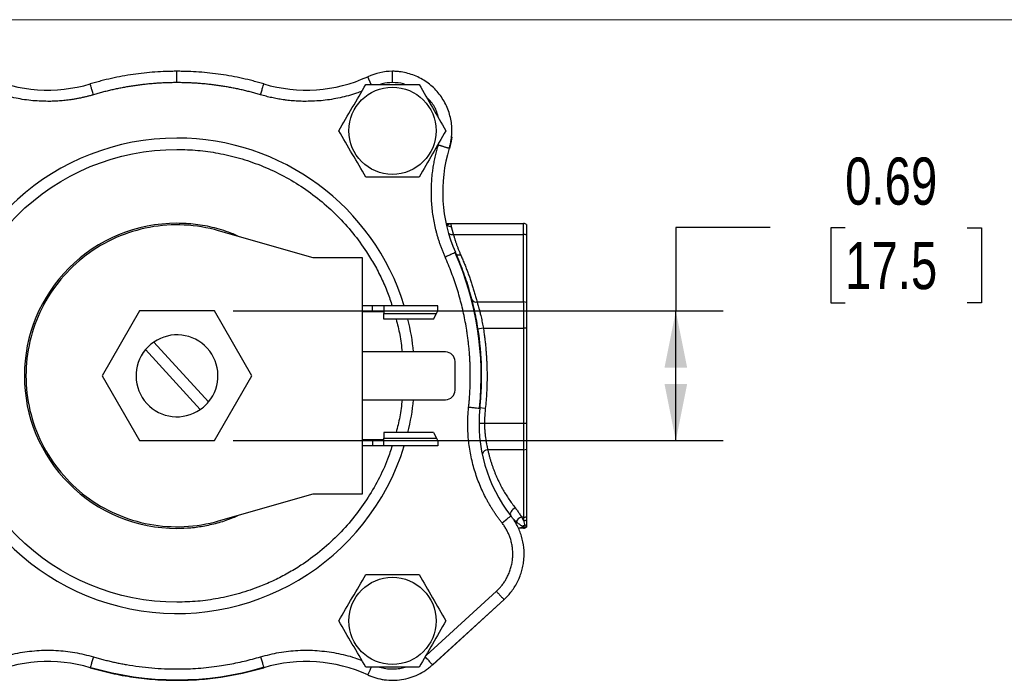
# Model space of a CAD drawing. Header units: inches. Extents: x 0 to 22, y 0 to 17.
# Tile 6 of 15: x 3.9 to 9.1, y 13.5 to 17. Entities that reach past the tile are written whole.
import ezdxf

# ---------------------------------------------------------------- set-up
doc = ezdxf.new("R2010")
doc.units = ezdxf.units.IN
doc.header["$LTSCALE"] = 2
doc.header["$MEASUREMENT"] = 0
doc.linetypes.add('SLD-Solid', pattern=[0])
doc.layers.add('DIMENSIONS', color=140, linetype='SLD-Solid', lineweight=25)
doc.layers.add('SLD-DEFPOINTS', color=7, linetype='Continuous')
doc.styles.add('SLDTEXTSTYLE0', font='TXT', dxfattribs={"width": 0.75})
doc.dimstyles.new('SLDDIMSTYLE3', dxfattribs={"dimtxt": 0.25, "dimasz": 0.3, "dimexe": 0, "dimexo": 0.0625, "dimgap": 0.0625, "dimtad": 0, "dimtih": 1, "dimtoh": 1, "dimrnd": 1e-09, "dimdsep": 46, "dimtxsty": 'SLDTEXTSTYLE0', "dimsah": 1, "dimcen": 0.09, "dimadec": 0, "dimazin": 2, "dimtfac": 1, "dimtofl": 0, "dimtmove": 0, "dimatfit": 3, "dimfxl": 0, "dimfrac": 2, "dimtolj": 1, "dimtzin": 12, "dimarcsym": 0})

# ---------------------------------------------------------------- blocks, each defined once
blk = doc.blocks.new('Block2')
at = {"color": 7, "linetype": 'SLD-Solid', "lineweight": 18}
blk.add_line((22.0002, 17.0002), (0.0002, 17.0002), dxfattribs=at)
blk = doc.blocks.new('_D_7')
at = {"layer": 'DIMENSIONS'}
for p, q in [((7.8985, 15.8984), (7.3985, 15.8984)), ((7.3985, 15.8984), (7.3985, 15.4563)), ((8.2954, 15.8964), (8.2193, 15.8964)), ((8.2193, 15.8964), (8.2193, 15.4996)), ((8.942, 15.8964), (9.0181, 15.8964)), ((9.0181, 15.8964), (9.0181, 15.4996)), ((8.2193, 15.4996), (8.2954, 15.4996)), ((9.0181, 15.4996), (8.942, 15.4996)), ((5.0543, 15.4563), (7.6485, 15.4563)), ((7.3985, 14.7688), (7.3985, 15.4563)), ((5.0543, 14.7688), (7.6485, 14.7688))]:
    blk.add_line(p, q, dxfattribs=at)
for points in [[(7.3985, 15.4563), (7.3385, 15.1563), (7.4585, 15.1563)], [(7.3985, 14.7688), (7.4585, 15.0688), (7.3385, 15.0688)]]:
    blk.add_solid(points, dxfattribs=at)
at = {"layer": 'DIMENSIONS', "char_height": 0.25, "attachment_point": 1, "style": 'SLDTEXTSTYLE0'}
for s, insert in [('0.69', (8.2954, 16.2695)), ('17.5', (8.2954, 15.8218))]:
    blk.add_mtext(s, dxfattribs=dict(at, insert=insert))

msp = doc.modelspace()

# ---------------------------------------------------------------- linework, layer by layer
for p, q in [((5.7852, 16.6573), (5.7665, 16.6981)), ((6.141, 16.3364), (6.1427, 16.3455)), ((6.2053, 15.9195), (6.5918, 15.9195)), ((6.5918, 15.8618), (6.5918, 15.9195)), ((6.6078, 15.9151), (6.6078, 15.8587)), ((5.4778, 15.7375), (4.9766, 15.8815)), ((6.2202, 15.8618), (6.5918, 15.8618)), ((6.5918, 15.5045), (6.5918, 15.8618)), ((6.6078, 15.8587), (6.6078, 15.5014)), ((5.7378, 15.7375), (5.4778, 15.7375)), ((5.7378, 14.4875), (5.7378, 15.7375)), ((6.3453, 15.5045), (6.5918, 15.5045)), ((6.5918, 15.5045), (6.5918, 15.3652)), ((6.6078, 15.5014), (6.6078, 15.3652)), ((4.5574, 15.4563), (4.3589, 15.1125)), ((4.9543, 15.4563), (4.5574, 15.4563)), ((5.1527, 15.1125), (4.9543, 15.4563)), ((5.7918, 15.4835), (5.7378, 15.4835)), ((5.7918, 15.4515), (5.7378, 15.4515)), ((5.7918, 15.4515), (5.7918, 15.4835)), ((5.8518, 15.4835), (5.7918, 15.4835)), ((5.8518, 15.4515), (5.7918, 15.4515)), ((5.8518, 15.4835), (5.8518, 15.4426)), ((6.1378, 15.4835), (5.8518, 15.4835)), ((5.8518, 15.4426), (6.1302, 15.4426)), ((5.8518, 15.4125), (5.8518, 15.4426)), ((6.115, 15.4125), (6.1302, 15.4426)), ((6.1302, 15.4426), (6.1378, 15.4575)), ((6.1378, 15.4575), (6.1378, 15.4835)), ((6.115, 15.4125), (5.8518, 15.4125)), ((6.3788, 15.3652), (6.3481, 15.3604)), ((6.3788, 15.3652), (6.5918, 15.3652)), ((6.5918, 15.3652), (6.5918, 14.8599)), ((6.6078, 15.3652), (6.5918, 15.3652)), ((6.6078, 15.3652), (6.6078, 14.8599)), ((4.6333, 15.2917), (4.9227, 14.9738)), ((4.8783, 14.9334), (4.589, 15.2513)), ((6.1788, 15.239), (5.7378, 15.239)), ((6.2288, 15.036), (6.2288, 15.189)), ((4.3589, 15.1125), (4.5574, 14.7688)), ((4.9543, 14.7688), (5.1527, 15.1125)), ((5.7378, 14.986), (6.1788, 14.986)), ((6.3892, 14.9393), (6.3583, 14.9426)), ((6.3849, 14.8599), (6.3562, 14.8599)), ((6.5918, 14.8599), (6.3849, 14.8599)), ((6.5918, 14.8599), (6.5918, 14.7206)), ((6.6078, 14.8599), (6.5918, 14.8599)), ((6.6078, 14.8599), (6.6078, 14.7237)), ((4.5574, 14.7688), (4.9543, 14.7688)), ((5.7918, 14.7735), (5.7378, 14.7735)), ((5.7918, 14.7735), (5.7918, 14.7415)), ((5.8518, 14.7735), (5.7918, 14.7735)), ((5.8518, 14.8125), (5.8518, 14.7825)), ((6.115, 14.8125), (5.8518, 14.8125)), ((5.8518, 14.7825), (6.1302, 14.7825)), ((5.8518, 14.7415), (5.8518, 14.7825)), ((6.115, 14.8125), (6.1302, 14.7825)), ((6.1302, 14.7825), (6.1378, 14.7675)), ((6.1378, 14.7675), (6.1378, 14.7415)), ((5.7918, 14.7415), (5.7378, 14.7415)), ((5.8518, 14.7415), (5.7918, 14.7415)), ((6.1378, 14.7415), (5.8518, 14.7415)), ((6.5918, 14.7206), (6.4023, 14.7206)), ((6.5918, 14.7206), (6.5918, 14.3632)), ((6.6078, 14.7237), (6.6078, 14.3664)), ((4.9766, 14.3436), (5.4778, 14.4875)), ((5.4778, 14.4875), (5.7378, 14.4875)), ((6.5918, 14.3632), (6.581, 14.3632)), ((6.5918, 14.3632), (6.5918, 14.3449)), ((6.6078, 14.3664), (6.6078, 14.3485)), ((6.0752, 13.6307), (6.4478, 13.9704)), ((6.1096, 13.5808), (6.4882, 13.9261)), ((6.4885, 13.9264), (6.1109, 13.5811))]:
    msp.add_line(p, q)
at = {"flags": 128}
for points in [[(6.2117, 16.3793), (6.2085, 16.3564), (6.1989, 16.3173)], [(6.5485, 14.412), (6.5417, 14.4086), (6.5353, 14.404), (6.5298, 14.3986), (6.5255, 14.3926), (6.5227, 14.3864), (6.5215, 14.3805), (6.522, 14.3752), (6.5242, 14.3708)], [(6.553, 14.3389), (6.5528, 14.3326), (6.5522, 14.329)]]:
    msp.add_lwpolyline(points, dxfattribs=at)
for centre in [(5.8973, 16.4115), (5.8973, 13.8135)]:
    msp.add_circle(centre, 0.2312)
for centre, radius, start, end in [((4.0719, 17.4141), 0.787, 245.4682, 286.5506), ((5.4398, 17.4141), 0.787, 253.4494, 294.5318), ((5.8973, 16.4115), 0.315, 90, 114.5318), ((4.7558, 15.1125), 1.26, 90, 342.8758), ((4.7558, 15.1125), 1.26, 17.1242, 90), ((6.9503, 16.0867), 0.787, 162.8532, 203.9356), ((6.1674, 15.8906), 0.0292, 44.0913, 59.8087), ((6.2074, 15.9361), 0.0316, 233.0577, 272.0968), ((6.5918, 15.8885), 0.031, 58.927, 90), ((6.2142, 15.8915), 0.0303, 228.1912, 281.3135), ((6.5921, 15.8208), 0.0411, 67.4321, 90.3248), ((4.7558, 15.1125), 1.6115, 353.947, 23.8327), ((6.25, 15.7769), 0.024, 213.2414, 290.0997), ((6.3386, 15.5292), 0.0256, 204.4878, 285.1374), ((6.5921, 15.4634), 0.0411, 67.4321, 90.3248), ((4.7558, 15.1125), 1.26, 5.762, 13.7741), ((4.7558, 15.1125), 0.217, 124.3651, 140.2582), ((4.7558, 15.1125), 0.217, 320.2582, 124.3651), ((4.7558, 15.1125), 0.217, 140.2582, 304.3651), ((6.1788, 15.189), 0.05, 360, 90), ((6.1788, 15.036), 0.05, 270, 360), ((4.7558, 15.1125), 0.217, 304.3651, 320.2582), ((4.7558, 15.1125), 1.26, 346.2259, 354.238), ((7.1432, 14.8568), 0.787, 173.886, 218.2142), ((6.4037, 14.6867), 0.034, 92.3363, 158.3442), ((6.5921, 14.7617), 0.0411, 269.6752, 292.5679), ((6.5906, 14.3239), 0.0406, 103.788, 158.1804), ((6.5921, 14.4043), 0.0411, 269.6752, 292.5679), ((6.592, 14.3819), 0.037, 269.7404, 295.3404), ((6.5675, 14.3292), 0.0237, 271.1325, 320.6858), ((6.6055, 14.2868), 0.0338, 103.3456, 125.78), ((6.5918, 14.3365), 0.031, 270, 301.073), ((6.5918, 14.3275), 0.022, 270.1023, 292.4189), ((6.592, 14.352), 0.0328, 279.9828, 298.7168), ((4.0719, 12.811), 0.787, 73.4494, 114.5318), ((4.7558, 15.1125), 1.6115, 253.5329, 286.4974), ((5.4398, 12.811), 0.787, 65.4682, 106.5506), ((5.8983, 13.8135), 0.315, 245.2483, 270)]:
    msp.add_arc(centre, radius, start, end)
for points, knots in [([(4.7558, 16.7265), (4.7511, 16.7265), (4.7461, 16.7265), (4.7364, 16.7264), (4.7316, 16.7264), (4.717, 16.7261), (4.7073, 16.7258), (4.6781, 16.7248), (4.6587, 16.7237), (4.6006, 16.7195), (4.5619, 16.7153), (4.4849, 16.7041), (4.4467, 16.6971), (4.3898, 16.6846), (4.371, 16.6801), (4.3428, 16.6728), (4.3334, 16.6703), (4.3194, 16.6664), (4.3147, 16.6651), (4.3053, 16.6624), (4.3006, 16.661), (4.2961, 16.6597)], [0, 0, 0, 0, 0.03125, 0.03125, 0.0625, 0.0625, 0.125, 0.125, 0.25, 0.25, 0.5, 0.5, 0.75, 0.75, 0.875, 0.875, 0.9375, 0.9375, 0.96875, 0.96875, 1, 1, 1, 1]), ([(4.7558, 16.6665), (4.7558, 16.6736), (4.7558, 16.6812), (4.7558, 16.696), (4.7558, 16.7031), (4.7558, 16.7148), (4.7558, 16.7194), (4.7558, 16.7253), (4.7558, 16.7265), (4.7558, 16.7265)], [0, 0, 0, 0, 0.25, 0.25, 0.5, 0.5, 0.75, 0.75, 1, 1, 1, 1]), ([(5.2156, 16.6597), (5.211, 16.661), (5.2063, 16.6624), (5.197, 16.6651), (5.1923, 16.6664), (5.1782, 16.6703), (5.1689, 16.6728), (5.1406, 16.6801), (5.1217, 16.6846), (5.0648, 16.6972), (5.0265, 16.7042), (4.9495, 16.7153), (4.9109, 16.7195), (4.8528, 16.7237), (4.8334, 16.7248), (4.8043, 16.7258), (4.7946, 16.7261), (4.7801, 16.7264), (4.7752, 16.7264), (4.7655, 16.7265), (4.7606, 16.7265), (4.7558, 16.7265)], [0, 0, 0, 0, 0.03125, 0.03125, 0.0625, 0.0625, 0.125, 0.125, 0.25, 0.25, 0.5, 0.5, 0.75, 0.75, 0.875, 0.875, 0.9375, 0.9375, 0.96875, 0.96875, 1, 1, 1, 1]), ([(5.8971, 16.6665), (5.8972, 16.6744), (5.8972, 16.6823), (5.8972, 16.6968), (5.8972, 16.7034), (5.8972, 16.7145), (5.8973, 16.719), (5.8973, 16.725), (5.8973, 16.7265), (5.8973, 16.7265)], [0, 0, 0, 0, 0.25, 0.25, 0.5, 0.5, 0.75, 0.75, 1, 1, 1, 1]), ([(6.1983, 16.3187), (6.1987, 16.3199), (6.1992, 16.3214), (6.2001, 16.3245), (6.2005, 16.3259), (6.2017, 16.3304), (6.2025, 16.3334), (6.2047, 16.3423), (6.206, 16.3483), (6.2093, 16.3663), (6.2108, 16.3784), (6.2132, 16.4151), (6.212, 16.4401), (6.2059, 16.4762), (6.2031, 16.4881), (6.1962, 16.5116), (6.1921, 16.5233), (6.1776, 16.5574), (6.1655, 16.5786), (6.1437, 16.6082), (6.1357, 16.6178), (6.1189, 16.6358), (6.11, 16.6442), (6.0914, 16.66), (6.0816, 16.6673), (6.0611, 16.6809), (6.0504, 16.6871), (6.0174, 16.7038), (5.9945, 16.7122), (5.9586, 16.7208), (5.9464, 16.7229), (5.928, 16.7251), (5.9218, 16.7257), (5.9126, 16.7262), (5.9095, 16.7263), (5.9049, 16.7265), (5.9034, 16.7265), (5.9002, 16.7265), (5.8986, 16.7265), (5.8973, 16.7265)], [0, 0, 0, 0, 0.007813, 0.007813, 0.015625, 0.015625, 0.03125, 0.03125, 0.0625, 0.0625, 0.125, 0.125, 0.25, 0.25, 0.3125, 0.3125, 0.375, 0.375, 0.5, 0.5, 0.5625, 0.5625, 0.625, 0.625, 0.6875, 0.6875, 0.75, 0.75, 0.875, 0.875, 0.9375, 0.9375, 0.96875, 0.96875, 0.984375, 0.984375, 0.992188, 0.992188, 1, 1, 1, 1]), ([(4.3131, 16.6022), (4.3109, 16.6097), (4.3086, 16.6172), (4.3045, 16.6311), (4.3026, 16.6375), (4.2995, 16.6482), (4.2982, 16.6524), (4.2965, 16.6582), (4.296, 16.6597), (4.2961, 16.6597)], [0, 0, 0, 0, 0.25, 0.25, 0.5, 0.5, 0.75, 0.75, 1, 1, 1, 1]), ([(4.7558, 16.6665), (4.7474, 16.6665), (4.7307, 16.6664), (4.7057, 16.6658), (4.6807, 16.6648), (4.6558, 16.6634), (4.6309, 16.6616), (4.6061, 16.6594), (4.5814, 16.6568), (4.5567, 16.6538), (4.5321, 16.6504), (4.5075, 16.6467), (4.483, 16.6425), (4.4586, 16.6379), (4.4342, 16.633), (4.4098, 16.6276), (4.3856, 16.6218), (4.3613, 16.6157), (4.3372, 16.6092), (4.3211, 16.6045), (4.3131, 16.6022)], [0, 0, 0, 0, 0.055882, 0.11165, 0.167318, 0.2229, 0.278411, 0.333863, 0.389272, 0.444653, 0.500018, 0.555383, 0.610762, 0.666169, 0.721618, 0.777124, 0.832702, 0.888364, 0.944125, 1, 1, 1, 1]), ([(5.1985, 16.6022), (5.1905, 16.6045), (5.1744, 16.6092), (5.1502, 16.6157), (5.126, 16.6219), (5.1017, 16.6276), (5.0774, 16.633), (5.053, 16.6379), (5.0285, 16.6425), (5.004, 16.6467), (4.9795, 16.6504), (4.9548, 16.6538), (4.9301, 16.6568), (4.9054, 16.6594), (4.8806, 16.6616), (4.8558, 16.6634), (4.8308, 16.6648), (4.8059, 16.6658), (4.7808, 16.6664), (4.7641, 16.6665), (4.7558, 16.6665)], [0, 0, 0, 0, 0.0558866, 0.1116586, 0.16733, 0.222915, 0.2784275, 0.333882, 0.3892925, 0.4446735, 0.5000391, 0.5554038, 0.6107818, 0.6661875, 0.7216352, 0.7771391, 0.8327133, 0.8883722, 0.9441298, 1, 1, 1, 1]), ([(5.1985, 16.6022), (5.2005, 16.6089), (5.2027, 16.6163), (5.2069, 16.6304), (5.2089, 16.6372), (5.2122, 16.6484), (5.2135, 16.6528), (5.2152, 16.6584), (5.2156, 16.6597), (5.2156, 16.6597)], [0, 0, 0, 0, 0.25, 0.25, 0.5, 0.5, 0.75, 0.75, 1, 1, 1, 1]), ([(5.7556, 16.657), (5.8027, 16.657), (5.85, 16.657), (5.9447, 16.657), (5.9919, 16.657), (6.0391, 16.657)], [0, 0, 0, 0, 0.5, 0.5, 1, 1, 1, 1]), ([(5.8971, 16.6665), (5.8788, 16.6662), (5.8565, 16.6657), (5.8357, 16.6583), (5.8321, 16.657)], [0, 0, 0, 0, 0.824337, 1, 1, 1, 1]), ([(5.9635, 16.657), (5.9612, 16.6579), (5.9402, 16.6659), (5.9174, 16.6662), (5.8971, 16.6665)], [0, 0, 0, 0, 0.108988, 1, 1, 1, 1]), ([(4.0719, 16.5671), (4.0416, 16.568), (3.9812, 16.5698), (3.8917, 16.5853), (3.8232, 16.6024), (3.7859, 16.6175), (3.7767, 16.6213)], [0, 0, 0, 0, 0.300284, 0.600603, 0.900886, 1, 1, 1, 1]), ([(4.3131, 16.6022), (4.3075, 16.6005), (4.2963, 16.5973), (4.2794, 16.5928), (4.2624, 16.5887), (4.2454, 16.585), (4.2283, 16.5816), (4.211, 16.5785), (4.1895, 16.5752), (4.1634, 16.5718), (4.133, 16.5691), (4.1025, 16.5674), (4.0821, 16.5672), (4.0719, 16.5671)], [0, 0, 0, 0, 0.071495, 0.142918, 0.214298, 0.285667, 0.357055, 0.428492, 0.500009, 0.625072, 0.749982, 0.874904, 1, 1, 1, 1]), ([(5.4398, 16.5671), (5.4339, 16.5671), (5.4223, 16.5672), (5.4048, 16.5677), (5.3874, 16.5686), (5.37, 16.5699), (5.3526, 16.5715), (5.3352, 16.5735), (5.3135, 16.5764), (5.2876, 16.5807), (5.2577, 16.5867), (5.2279, 16.5938), (5.2083, 16.5994), (5.1985, 16.6022)], [0, 0, 0, 0, 0.071495, 0.142918, 0.214298, 0.285667, 0.357055, 0.428492, 0.500009, 0.625072, 0.749982, 0.874904, 1, 1, 1, 1]), ([(5.7349, 16.6213), (5.7257, 16.6175), (5.6885, 16.6024), (5.6199, 16.5854), (5.5305, 16.5698), (5.47, 16.568), (5.4398, 16.5671)], [0, 0, 0, 0, 0.0990793, 0.3993979, 0.6996812, 1, 1, 1, 1]), ([(6.1411, 16.4804), (6.1384, 16.4908), (6.1307, 16.5204), (6.1092, 16.5579), (6.087, 16.5801), (6.0787, 16.5883)], [0, 0, 0, 0, 0.2548028, 0.7238647, 1, 1, 1, 1]), ([(6.1762, 15.7431), (6.1736, 15.7488), (6.1686, 15.7603), (6.1616, 15.7778), (6.1549, 15.7954), (6.1486, 15.8131), (6.1428, 15.831), (6.1373, 15.849), (6.1322, 15.8671), (6.1228, 15.904), (6.1116, 15.9603), (6.1037, 16.0365), (6.1026, 16.113), (6.1073, 16.174), (6.1136, 16.2192), (6.1188, 16.2488), (6.1251, 16.2782), (6.1324, 16.3075), (6.1381, 16.3267), (6.141, 16.3364)], [0, 0, 0, 0, 0.031052, 0.062059, 0.093037, 0.124, 0.154965, 0.185945, 0.216958, 0.248018, 0.373994, 0.500004, 0.62598, 0.75199, 0.80165, 0.851217, 0.900756, 0.95033, 1, 1, 1, 1]), ([(6.141, 16.3364), (6.1425, 16.3359), (6.1456, 16.335), (6.1506, 16.3334), (6.1562, 16.3317), (6.1621, 16.3299), (6.1684, 16.3279), (6.1749, 16.326), (6.1811, 16.324), (6.1869, 16.3223), (6.1918, 16.3208), (6.1955, 16.3196), (6.1979, 16.3188), (6.1982, 16.3187), (6.1983, 16.3187)], [0, 0, 0, 0, 0.049269, 0.105105, 0.167823, 0.23764, 0.314618, 0.398591, 0.489099, 0.585337, 0.686139, 0.790011, 0.895234, 1, 1, 1, 1]), ([(4.7558, 13.9125), (4.4376, 13.9125), (4.1323, 14.039), (3.6823, 14.4891), (3.5558, 14.7943), (3.5558, 15.4308), (3.6823, 15.736), (4.1323, 16.1861), (4.4376, 16.3125), (4.7558, 16.3125)], [0, 0, 0, 0, 0.25, 0.25, 0.5, 0.5, 0.75, 0.75, 1, 1, 1, 1]), ([(4.7558, 16.3125), (4.7924, 16.3116), (4.8656, 16.3097), (4.9766, 16.2937), (5.0879, 16.2677), (5.1997, 16.2295), (5.3088, 16.1799), (5.4143, 16.1182), (5.5138, 16.0456), (5.6058, 15.9626), (5.6889, 15.8705), (5.7535, 15.7819), (5.803, 15.7006), (5.84, 15.6287), (5.8722, 15.5567), (5.888, 15.5073), (5.8957, 15.4835)], [0, 0, 0, 0, 0.072835, 0.145676, 0.222881, 0.300099, 0.380521, 0.460958, 0.543091, 0.625239, 0.707373, 0.78952, 0.843187, 0.896738, 0.950417, 1, 1, 1, 1]), ([(6.0391, 16.166), (5.9919, 16.166), (5.9447, 16.166), (5.85, 16.166), (5.8027, 16.166), (5.7556, 16.166)], [0, 0, 0, 0, 0.5, 0.5, 1, 1, 1, 1]), ([(4.7558, 15.921), (4.5414, 15.921), (4.3357, 15.8359), (4.0325, 15.5326), (3.9473, 15.327), (3.9473, 14.8981), (4.0325, 14.6925), (4.3357, 14.3892), (4.5414, 14.304), (4.7558, 14.304)], [0, 0, 0, 0, 0.25, 0.25, 0.5, 0.5, 0.75, 0.75, 1, 1, 1, 1]), ([(4.9766, 15.8815), (4.9171, 15.8986), (4.8564, 15.9086), (4.7945, 15.9116), (4.7326, 15.9146), (4.6712, 15.9105), (4.6103, 15.8992), (4.5494, 15.8879), (4.4905, 15.8698), (4.4338, 15.8449), (4.3771, 15.8199), (4.324, 15.7888), (4.2745, 15.7515), (4.225, 15.7143), (4.1805, 15.6718), (4.1408, 15.6242), (4.1012, 15.5766), (4.0676, 15.525), (4.0399, 15.4696), (4.0123, 15.4142), (3.9913, 15.3563), (3.9771, 15.2959), (3.9629, 15.2357), (3.9558, 15.1745), (3.9558, 15.1125)], [0, 0, 0, 0, 0.125, 0.125, 0.125, 0.25, 0.25, 0.25, 0.375, 0.375, 0.375, 0.5, 0.5, 0.5, 0.625, 0.625, 0.625, 0.75, 0.75, 0.75, 0.875, 0.875, 0.875, 1, 1, 1, 1]), ([(5.0823, 15.8511), (5.0727, 15.8556), (5.0316, 15.8749), (4.9553, 15.8977), (4.8555, 15.9176), (4.7887, 15.9199), (4.7558, 15.921)], [0, 0, 0, 0, 0.094428, 0.404941, 0.707013, 1, 1, 1, 1]), ([(6.1852, 15.9195), (6.1871, 15.9195), (6.1932, 15.9195), (6.2003, 15.9195), (6.2053, 15.9195)], [0, 0, 0, 0, 0.298275, 1, 1, 1, 1]), ([(6.2053, 15.9195), (6.2053, 15.9195), (6.2053, 15.9194), (6.2054, 15.9188), (6.2056, 15.9178), (6.2059, 15.9165), (6.2063, 15.9147), (6.2067, 15.9127), (6.2072, 15.9103), (6.2078, 15.9076), (6.2083, 15.9056), (6.2085, 15.9046)], [0, 0, 0, 0, 0.115735, 0.230291, 0.343676, 0.455901, 0.566977, 0.676913, 0.785721, 0.893413, 1, 1, 1, 1]), ([(6.2085, 15.9046), (6.2088, 15.9035), (6.2093, 15.9013), (6.2102, 15.8977), (6.2111, 15.8939), (6.2121, 15.8899), (6.2133, 15.8856), (6.2145, 15.8812), (6.2158, 15.8766), (6.2171, 15.8718), (6.2186, 15.8669), (6.2196, 15.8635), (6.2202, 15.8618)], [0, 0, 0, 0, 0.105822, 0.210309, 0.313474, 0.415333, 0.515903, 0.615199, 0.713238, 0.810039, 0.90562, 1, 1, 1, 1]), ([(6.2202, 15.8618), (6.2216, 15.8566), (6.2245, 15.8461), (6.2293, 15.8305), (6.2344, 15.8151), (6.2399, 15.7997), (6.2457, 15.7845), (6.2517, 15.7693), (6.2561, 15.7593), (6.2583, 15.7543)], [0, 0, 0, 0, 0.144492, 0.288378, 0.431693, 0.574476, 0.716762, 0.858591, 1, 1, 1, 1]), ([(6.1762, 15.7431), (6.1833, 15.7462), (6.1905, 15.7494), (6.2038, 15.7553), (6.2099, 15.758), (6.22, 15.7625), (6.2241, 15.7643), (6.2296, 15.7667), (6.231, 15.7674), (6.231, 15.7674)], [0, 0, 0, 0, 0.25, 0.25, 0.5, 0.5, 0.75, 0.75, 1, 1, 1, 1]), ([(6.3606, 14.9406), (6.3615, 14.9492), (6.3624, 14.9582), (6.364, 14.9758), (6.3648, 14.9846), (6.3667, 15.011), (6.3677, 15.0286), (6.3699, 15.0815), (6.3702, 15.1168), (6.3676, 15.2229), (6.3612, 15.2933), (6.3448, 15.398), (6.3381, 15.4328), (6.3226, 15.5016), (6.3138, 15.5356), (6.2939, 15.603), (6.2829, 15.6364), (6.2647, 15.6859), (6.2583, 15.7023), (6.2484, 15.7268), (6.245, 15.735), (6.2381, 15.7512), (6.2345, 15.7595), (6.231, 15.7674)], [0, 0, 0, 0, 0.03125, 0.03125, 0.0625, 0.0625, 0.125, 0.125, 0.25, 0.25, 0.5, 0.5, 0.625, 0.625, 0.75, 0.75, 0.875, 0.875, 0.9375, 0.9375, 0.96875, 0.96875, 1, 1, 1, 1]), ([(6.2583, 15.7543), (6.2615, 15.7469), (6.2679, 15.7322), (6.2772, 15.7099), (6.2861, 15.6876), (6.2947, 15.6651), (6.3029, 15.6425), (6.3108, 15.6198), (6.3184, 15.597), (6.3256, 15.574), (6.3326, 15.551), (6.3391, 15.5278), (6.3433, 15.5123), (6.3453, 15.5045)], [0, 0, 0, 0, 0.089897, 0.179963, 0.270209, 0.360647, 0.451287, 0.542142, 0.633221, 0.724535, 0.816096, 0.907914, 1, 1, 1, 1]), ([(6.301, 14.947), (6.3018, 14.9556), (6.3036, 14.9726), (6.3056, 14.9982), (6.3073, 15.0237), (6.3086, 15.0492), (6.3094, 15.0747), (6.3098, 15.1002), (6.3098, 15.1257), (6.3094, 15.1511), (6.3086, 15.1765), (6.3073, 15.2019), (6.3057, 15.2273), (6.3036, 15.2526), (6.3011, 15.278), (6.2981, 15.3033), (6.2948, 15.3286), (6.2901, 15.3603), (6.2835, 15.3984), (6.2746, 15.4427), (6.2644, 15.4867), (6.2529, 15.5303), (6.2401, 15.5736), (6.2261, 15.6165), (6.2107, 15.6591), (6.1942, 15.7013), (6.1822, 15.7291), (6.1762, 15.7431)], [0, 0, 0, 0, 0.031538, 0.063005, 0.094408, 0.125756, 0.157057, 0.188319, 0.219552, 0.250763, 0.28196, 0.313153, 0.34435, 0.375558, 0.406788, 0.438046, 0.469341, 0.500683, 0.556219, 0.611631, 0.666966, 0.722272, 0.777595, 0.832983, 0.888482, 0.944139, 1, 1, 1, 1]), ([(6.3453, 15.5045), (6.3459, 15.5025), (6.3474, 15.4976), (6.3501, 15.4885), (6.3536, 15.4761), (6.3579, 15.46), (6.3623, 15.4426), (6.3665, 15.4253), (6.37, 15.4098), (6.3732, 15.3945), (6.3761, 15.3797), (6.3779, 15.37), (6.3788, 15.3652)], [0, 0, 0, 0, 0.054992, 0.132515, 0.232563, 0.35513, 0.500208, 0.608365, 0.712415, 0.812365, 0.908224, 1, 1, 1, 1]), ([(5.9166, 15.4125), (5.9236, 15.3854), (5.9384, 15.3284), (5.945, 15.2698), (5.9485, 15.239)], [0, 0, 0, 0, 0.474946, 1, 1, 1, 1]), ([(6.3788, 15.3652), (6.38, 15.3574), (6.3823, 15.3417), (6.3854, 15.3182), (6.3883, 15.2947), (6.3907, 15.2711), (6.3928, 15.2474), (6.3946, 15.2238), (6.396, 15.2001), (6.3971, 15.1764), (6.3981, 15.1463), (6.3985, 15.1099), (6.3979, 15.0672), (6.3961, 15.0245), (6.3934, 14.9819), (6.3906, 14.9535), (6.3892, 14.9393)], [0, 0, 0, 0, 0.055595, 0.111154, 0.166687, 0.222206, 0.277724, 0.333251, 0.388799, 0.444379, 0.500005, 0.600047, 0.7, 0.799932, 0.899909, 1, 1, 1, 1]), ([(3.9558, 15.1125), (3.9558, 15.0506), (3.9629, 14.9895), (3.9771, 14.9291), (3.9913, 14.8689), (4.0122, 14.811), (4.0399, 14.7555), (4.0675, 14.7001), (4.1012, 14.6486), (4.1408, 14.6009), (4.1804, 14.5533), (4.225, 14.5108), (4.2745, 14.4735), (4.324, 14.4363), (4.3771, 14.4052), (4.4338, 14.3802), (4.4905, 14.3553), (4.5493, 14.3372), (4.6103, 14.3259), (4.6712, 14.3146), (4.7326, 14.3105), (4.7945, 14.3135), (4.8563, 14.3165), (4.9171, 14.3265), (4.9766, 14.3436)], [0, 0, 0, 0, 0.125, 0.125, 0.125, 0.25, 0.25, 0.25, 0.375, 0.375, 0.375, 0.5, 0.5, 0.5, 0.625, 0.625, 0.625, 0.75, 0.75, 0.75, 0.875, 0.875, 0.875, 1, 1, 1, 1]), ([(5.9485, 14.986), (5.945, 14.9553), (5.9384, 14.8967), (5.9236, 14.8396), (5.9166, 14.8125)], [0, 0, 0, 0, 0.525054, 1, 1, 1, 1]), ([(6.4777, 14.3329), (6.474, 14.3376), (6.4666, 14.3471), (6.4559, 14.3617), (6.4455, 14.3764), (6.4355, 14.3913), (6.4257, 14.4065), (6.4163, 14.4218), (6.4072, 14.4374), (6.3985, 14.4532), (6.38, 14.4882), (6.3546, 14.5439), (6.3279, 14.6223), (6.3089, 14.7028), (6.3001, 14.7683), (6.2969, 14.8174), (6.296, 14.8499), (6.2963, 14.8823), (6.2979, 14.9147), (6.2999, 14.9362), (6.301, 14.947)], [0, 0, 0, 0, 0.027576, 0.05511, 0.082612, 0.110097, 0.137577, 0.165063, 0.192569, 0.220107, 0.24769, 0.373831, 0.500005, 0.626147, 0.752321, 0.801924, 0.851421, 0.900884, 0.950386, 1, 1, 1, 1]), ([(6.301, 14.947), (6.308, 14.9463), (6.3156, 14.9455), (6.3303, 14.9439), (6.3373, 14.9432), (6.349, 14.9419), (6.3535, 14.9414), (6.3594, 14.9408), (6.3606, 14.9407), (6.3606, 14.9406)], [0, 0, 0, 0, 0.25, 0.25, 0.5, 0.5, 0.75, 0.75, 1, 1, 1, 1]), ([(6.3892, 14.9393), (6.3886, 14.9341), (6.3876, 14.9235), (6.3864, 14.9076), (6.3856, 14.8917), (6.385, 14.8758), (6.385, 14.8652), (6.3849, 14.8599)], [0, 0, 0, 0, 0.200089, 0.400044, 0.599956, 0.799911, 1, 1, 1, 1]), ([(6.3849, 14.8599), (6.385, 14.8571), (6.385, 14.8516), (6.3852, 14.8433), (6.3855, 14.8349), (6.3859, 14.8265), (6.3865, 14.818), (6.3872, 14.8095), (6.388, 14.801), (6.3889, 14.7925), (6.3904, 14.7813), (6.3925, 14.7669), (6.3954, 14.7512), (6.3987, 14.7353), (6.401, 14.726), (6.4023, 14.7206)], [0, 0, 0, 0, 0.052829, 0.106306, 0.160443, 0.21525, 0.27074, 0.326922, 0.383807, 0.441404, 0.499723, 0.618339, 0.748701, 0.856023, 1, 1, 1, 1]), ([(5.8957, 14.7415), (5.888, 14.7178), (5.8679, 14.6557), (5.8229, 14.5597), (5.7616, 14.454), (5.6889, 14.3546), (5.6059, 14.2625), (5.5138, 14.1795), (5.4252, 14.1148), (5.3438, 14.0654), (5.272, 14.0282), (5.187, 13.9913), (5.0879, 13.9574), (4.9767, 13.9314), (4.8656, 13.9154), (4.7924, 13.9135), (4.7558, 13.9125)], [0, 0, 0, 0, 0.049583, 0.130005, 0.210441, 0.292575, 0.374723, 0.456857, 0.539004, 0.592671, 0.646222, 0.699901, 0.777106, 0.854324, 0.927158, 1, 1, 1, 1]), ([(6.4023, 14.7206), (6.4035, 14.715), (6.4061, 14.7038), (6.4103, 14.6871), (6.4149, 14.6705), (6.4199, 14.654), (6.4253, 14.6377), (6.431, 14.6215), (6.4371, 14.6054), (6.4436, 14.5894), (6.4504, 14.5736), (6.4592, 14.5545), (6.4703, 14.5322), (6.484, 14.507), (6.4987, 14.4824), (6.5143, 14.4583), (6.5307, 14.4348), (6.5426, 14.4196), (6.5485, 14.412)], [0, 0, 0, 0, 0.052125, 0.104006, 0.155657, 0.207094, 0.25833, 0.30938, 0.36026, 0.410984, 0.461568, 0.512027, 0.595481, 0.677982, 0.759605, 0.840427, 0.920531, 1, 1, 1, 1]), ([(6.5485, 14.412), (6.5505, 14.4094), (6.5545, 14.4042), (6.5602, 14.3963), (6.5658, 14.3883), (6.5711, 14.3801), (6.5762, 14.3717), (6.5794, 14.3661), (6.581, 14.3632)], [0, 0, 0, 0, 0.163708, 0.328482, 0.494411, 0.661583, 0.830085, 1, 1, 1, 1]), ([(4.7558, 14.304), (4.7805, 14.3047), (4.8298, 14.306), (4.9046, 14.3167), (4.9795, 14.3345), (5.0395, 14.3538), (5.0727, 14.3695), (5.0823, 14.374)], [0, 0, 0, 0, 0.219784, 0.439598, 0.672563, 0.905589, 1, 1, 1, 1]), ([(6.4777, 14.3329), (6.4902, 14.3427), (6.5022, 14.3522), (6.5198, 14.3661), (6.5248, 14.37), (6.5248, 14.37)], [0, 0, 0, 0, 0.5, 0.5, 1, 1, 1, 1]), ([(6.4882, 13.9261), (6.489, 13.9268), (6.4899, 13.9277), (6.4919, 13.9295), (6.4928, 13.9304), (6.4956, 13.933), (6.4974, 13.9348), (6.5028, 13.9402), (6.5064, 13.9439), (6.5166, 13.9552), (6.5231, 13.963), (6.5353, 13.9793), (6.5411, 13.9877), (6.5518, 14.0051), (6.5568, 14.0142), (6.5704, 14.0417), (6.5776, 14.0608), (6.5857, 14.0902), (6.588, 14.1001), (6.5916, 14.1203), (6.5929, 14.1306), (6.5955, 14.1611), (6.5952, 14.1814), (6.591, 14.222), (6.5869, 14.2423), (6.5752, 14.2813), (6.5676, 14.3002), (6.5534, 14.3274), (6.5482, 14.3364), (6.5399, 14.3493), (6.537, 14.3536), (6.5325, 14.3599), (6.531, 14.3619), (6.5287, 14.365), (6.5279, 14.366), (6.5263, 14.3681), (6.5255, 14.3691), (6.5248, 14.37)], [0, 0, 0, 0, 0.007812, 0.007812, 0.015625, 0.015625, 0.03125, 0.03125, 0.0625, 0.0625, 0.125, 0.125, 0.1875, 0.1875, 0.25, 0.25, 0.375, 0.375, 0.4375, 0.4375, 0.5, 0.5, 0.625, 0.625, 0.75, 0.75, 0.875, 0.875, 0.9375, 0.9375, 0.96875, 0.96875, 0.984375, 0.984375, 0.992188, 0.992188, 1, 1, 1, 1]), ([(6.553, 14.3389), (6.5494, 14.3416), (6.5461, 14.3444), (6.5404, 14.3495), (6.538, 14.352), (6.5365, 14.3542)], [0, 0, 0, 0, 0.5, 0.5, 1, 1, 1, 1]), ([(6.581, 14.3632), (6.582, 14.3617), (6.584, 14.3585), (6.5868, 14.3539), (6.5894, 14.3493), (6.591, 14.3464), (6.5918, 14.3449)], [0, 0, 0, 0, 0.2467521, 0.4955418, 0.7465619, 1, 1, 1, 1]), ([(6.4478, 13.9704), (6.4503, 13.9727), (6.4552, 13.9773), (6.4622, 13.9845), (6.469, 13.992), (6.4754, 13.9996), (6.4815, 14.0074), (6.4874, 14.0155), (6.4929, 14.0238), (6.4981, 14.0323), (6.503, 14.041), (6.5098, 14.0543), (6.5178, 14.0726), (6.5256, 14.0964), (6.5311, 14.1208), (6.5344, 14.1456), (6.5353, 14.1706), (6.5338, 14.1955), (6.5301, 14.2203), (6.5244, 14.243), (6.5174, 14.2635), (6.5095, 14.2819), (6.5003, 14.2996), (6.4898, 14.3167), (6.4817, 14.3275), (6.4777, 14.3329)], [0, 0, 0, 0, 0.02536, 0.050549, 0.075599, 0.100546, 0.125424, 0.150269, 0.175115, 0.199997, 0.224952, 0.250012, 0.312269, 0.37458, 0.437177, 0.499827, 0.562045, 0.624316, 0.686924, 0.749586, 0.799679, 0.849484, 0.899285, 0.949364, 1, 1, 1, 1]), ([(6.5858, 14.3142), (6.5808, 14.3173), (6.5754, 14.3212), (6.5643, 14.3297), (6.5585, 14.3344), (6.553, 14.3389)], [0, 0, 0, 0, 0.5, 0.5, 1, 1, 1, 1]), ([(6.5918, 14.3055), (6.5878, 14.3055), (6.5799, 14.3055), (6.5719, 14.3055), (6.5679, 14.3055)], [0, 0, 0, 0, 0.499999, 1, 1, 1, 1]), ([(6.6078, 14.3105), (6.6067, 14.3098), (6.6042, 14.3085), (6.6016, 14.3077), (6.6002, 14.3072)], [0, 0, 0, 0, 0.470176, 1, 1, 1, 1]), ([(5.7556, 14.059), (5.8027, 14.059), (5.85, 14.059), (5.9447, 14.059), (5.9919, 14.059), (6.0391, 14.059)], [0, 0, 0, 0, 0.5, 0.5, 1, 1, 1, 1]), ([(6.4478, 13.9704), (6.4488, 13.9693), (6.451, 13.9669), (6.4545, 13.9631), (6.4584, 13.9588), (6.4626, 13.9543), (6.467, 13.9494), (6.4715, 13.9444), (6.476, 13.9396), (6.4801, 13.9351), (6.4836, 13.9313), (6.4862, 13.9283), (6.4879, 13.9264), (6.4881, 13.9262), (6.4882, 13.9261)], [0, 0, 0, 0, 0.048434, 0.103541, 0.16565, 0.234998, 0.311665, 0.395508, 0.486083, 0.582592, 0.683861, 0.788375, 0.894374, 1, 1, 1, 1]), ([(3.7764, 13.6033), (3.7888, 13.6083), (3.8326, 13.626), (3.9119, 13.6444), (4.0128, 13.6582), (4.1147, 13.6588), (4.2157, 13.6483), (4.2808, 13.6314), (4.3131, 13.6229)], [0, 0, 0, 0, 0.073466, 0.258564, 0.445015, 0.631431, 0.816546, 1, 1, 1, 1]), ([(4.3131, 13.6229), (4.3111, 13.6162), (4.309, 13.6088), (4.3048, 13.5947), (4.3027, 13.5879), (4.2994, 13.5766), (4.2981, 13.5723), (4.2964, 13.5667), (4.2961, 13.5654), (4.2961, 13.5654)], [0, 0, 0, 0, 0.25, 0.25, 0.5, 0.5, 0.75, 0.75, 1, 1, 1, 1]), ([(4.3131, 13.6229), (4.3214, 13.6205), (4.3379, 13.6157), (4.3628, 13.609), (4.3878, 13.6027), (4.4128, 13.5968), (4.4378, 13.5914), (4.4629, 13.5863), (4.5239, 13.5751), (4.6216, 13.5624), (4.749, 13.5569), (4.8687, 13.5613), (4.9578, 13.571), (5.0241, 13.5817), (5.068, 13.59), (5.1117, 13.5997), (5.1553, 13.6105), (5.1841, 13.6188), (5.1985, 13.6229)], [0, 0, 0, 0, 0.028789, 0.057508, 0.086165, 0.114767, 0.143323, 0.171839, 0.200325, 0.350479, 0.500802, 0.625661, 0.750544, 0.800213, 0.849952, 0.899802, 0.949804, 1, 1, 1, 1]), ([(5.1985, 13.6229), (5.2309, 13.6314), (5.296, 13.6483), (5.3969, 13.6588), (5.4988, 13.6582), (5.5997, 13.6444), (5.6791, 13.626), (5.7228, 13.6083), (5.7352, 13.6033)], [0, 0, 0, 0, 0.1834376, 0.3685353, 0.5549863, 0.7414032, 0.9265181, 1, 1, 1, 1]), ([(5.1985, 13.6229), (5.2008, 13.6154), (5.203, 13.6079), (5.2071, 13.594), (5.209, 13.5876), (5.2122, 13.5769), (5.2134, 13.5727), (5.2151, 13.5669), (5.2156, 13.5654), (5.2156, 13.5654)], [0, 0, 0, 0, 0.25, 0.25, 0.5, 0.5, 0.75, 0.75, 1, 1, 1, 1]), ([(6.1096, 13.5808), (6.1096, 13.5808), (6.1087, 13.5817), (6.1047, 13.586), (6.1016, 13.5894), (6.0938, 13.5981), (6.089, 13.6033), (6.079, 13.6143), (6.0739, 13.6199), (6.0691, 13.6251)], [0, 0, 0, 0, 0.25, 0.25, 0.5, 0.5, 0.75, 0.75, 1, 1, 1, 1]), ([(4.2961, 13.5654), (4.3052, 13.5627), (4.3147, 13.56), (4.3335, 13.5548), (4.3429, 13.5522), (4.3711, 13.5449), (4.39, 13.5404), (4.447, 13.5279), (4.4853, 13.5209), (4.5624, 13.5097), (4.6012, 13.5055), (4.6788, 13.4999), (4.7176, 13.4985), (4.7955, 13.4986), (4.8345, 13.5), (4.9119, 13.5056), (4.9504, 13.5099), (5.0652, 13.5266), (5.1409, 13.5433), (5.2156, 13.5654)], [0, 0, 0, 0, 0.03125, 0.03125, 0.0625, 0.0625, 0.125, 0.125, 0.25, 0.25, 0.375, 0.375, 0.5, 0.5, 0.625, 0.625, 0.75, 0.75, 1, 1, 1, 1]), ([(6.0391, 13.568), (5.9919, 13.568), (5.9447, 13.568), (5.85, 13.568), (5.8027, 13.568), (5.7556, 13.568)], [0, 0, 0, 0, 0.5, 0.5, 1, 1, 1, 1]), ([(5.7665, 13.527), (5.7679, 13.5264), (5.7699, 13.5255), (5.7734, 13.5239), (5.7752, 13.5232), (5.7805, 13.521), (5.7841, 13.5196), (5.7949, 13.5156), (5.8021, 13.5132), (5.8241, 13.5068), (5.839, 13.5036), (5.8695, 13.4994), (5.885, 13.4984), (5.9155, 13.4987), (5.9307, 13.5), (5.9609, 13.5047), (5.9761, 13.5082), (6.0054, 13.5173), (6.0196, 13.5229), (6.0472, 13.536), (6.0605, 13.5437), (6.0797, 13.5566), (6.086, 13.5612), (6.0951, 13.5683), (6.098, 13.5708), (6.1025, 13.5745), (6.1039, 13.5757), (6.1068, 13.5783), (6.1084, 13.5797), (6.1096, 13.5808)], [0, 0, 0, 0, 0.015625, 0.015625, 0.03125, 0.03125, 0.0625, 0.0625, 0.125, 0.125, 0.25, 0.25, 0.375, 0.375, 0.5, 0.5, 0.625, 0.625, 0.75, 0.75, 0.875, 0.875, 0.9375, 0.9375, 0.96875, 0.96875, 0.984375, 0.984375, 1, 1, 1, 1]), ([(5.7851, 13.568), (5.784, 13.5656), (5.7797, 13.556), (5.7734, 13.5422), (5.7676, 13.5294), (5.7669, 13.5278), (5.7665, 13.527)], [0, 0, 0, 0, 0.104524, 0.403016, 0.701508, 1, 1, 1, 1]), ([(5.8291, 13.568), (5.8402, 13.5653), (5.8633, 13.5597), (5.8995, 13.5578), (5.9339, 13.5601), (5.9552, 13.5656), (5.9645, 13.568)], [0, 0, 0, 0, 0.2480928, 0.5191226, 0.7903093, 1, 1, 1, 1])]:
    msp.add_open_spline(points, degree=3, knots=knots)
for points in [[(5.6138, 16.4115), (5.6375, 16.4525), (5.6847, 16.5343), (5.732, 16.6161), (5.7556, 16.657)], [(6.0391, 16.657), (6.0627, 16.6161), (6.1099, 16.5343), (6.1572, 16.4525), (6.1808, 16.4115)], [(5.7556, 16.166), (5.732, 16.207), (5.6847, 16.2888), (5.6375, 16.3706), (5.6138, 16.4115)], [(6.1808, 16.4115), (6.1572, 16.3706), (6.1099, 16.2888), (6.0627, 16.207), (6.0391, 16.166)], [(6.1884, 15.9109), (6.1921, 15.916), (6.1982, 15.9195), (6.2053, 15.9195)], [(6.5918, 14.3449), (6.5944, 14.3352), (6.5963, 14.3265), (6.5977, 14.3197)], [(6.6078, 14.3485), (6.6078, 14.3386), (6.6078, 14.3299), (6.6078, 14.3232)], [(6.6002, 14.3072), (6.5958, 14.3087), (6.5909, 14.311), (6.5858, 14.3142)], [(6.5977, 14.3197), (6.5989, 14.314), (6.5997, 14.3098), (6.6002, 14.3072)], [(6.6078, 14.3232), (6.6078, 14.3174), (6.6078, 14.3131), (6.6078, 14.3105)], [(5.6138, 13.8135), (5.6375, 13.8545), (5.6847, 13.9363), (5.732, 14.0181), (5.7556, 14.059)], [(6.0391, 14.059), (6.0627, 14.0181), (6.1099, 13.9363), (6.1572, 13.8545), (6.1808, 13.8135)], [(5.7556, 13.568), (5.732, 13.609), (5.6847, 13.6908), (5.6375, 13.7726), (5.6138, 13.8135)], [(6.1808, 13.8135), (6.1572, 13.7726), (6.1099, 13.6908), (6.0627, 13.609), (6.0391, 13.568)]]:
    msp.add_open_spline(points, degree=3)

# ---------------------------------------------------------------- block references
at = {"layer": 'SLD-DEFPOINTS'}
msp.add_blockref('Block2', (0, 0), dxfattribs=at)

# ---------------------------------------------------------------- dimensions: what is measured, and where the dimension line sits
at = {"layer": 'DIMENSIONS'}
dim = msp.add_linear_dim(base=(7.3985, 15.4563), p1=(4.9543, 14.7688), p2=(4.9543, 15.4563), angle=90, dimstyle='SLDDIMSTYLE3', dxfattribs=at)
dim.commit()
dim.dimension.update_dxf_attribs({"geometry": '_D_7', "text_midpoint": (7.3985, 15.8984), "dimtype": 160})

doc.saveas('drawing.dxf')
